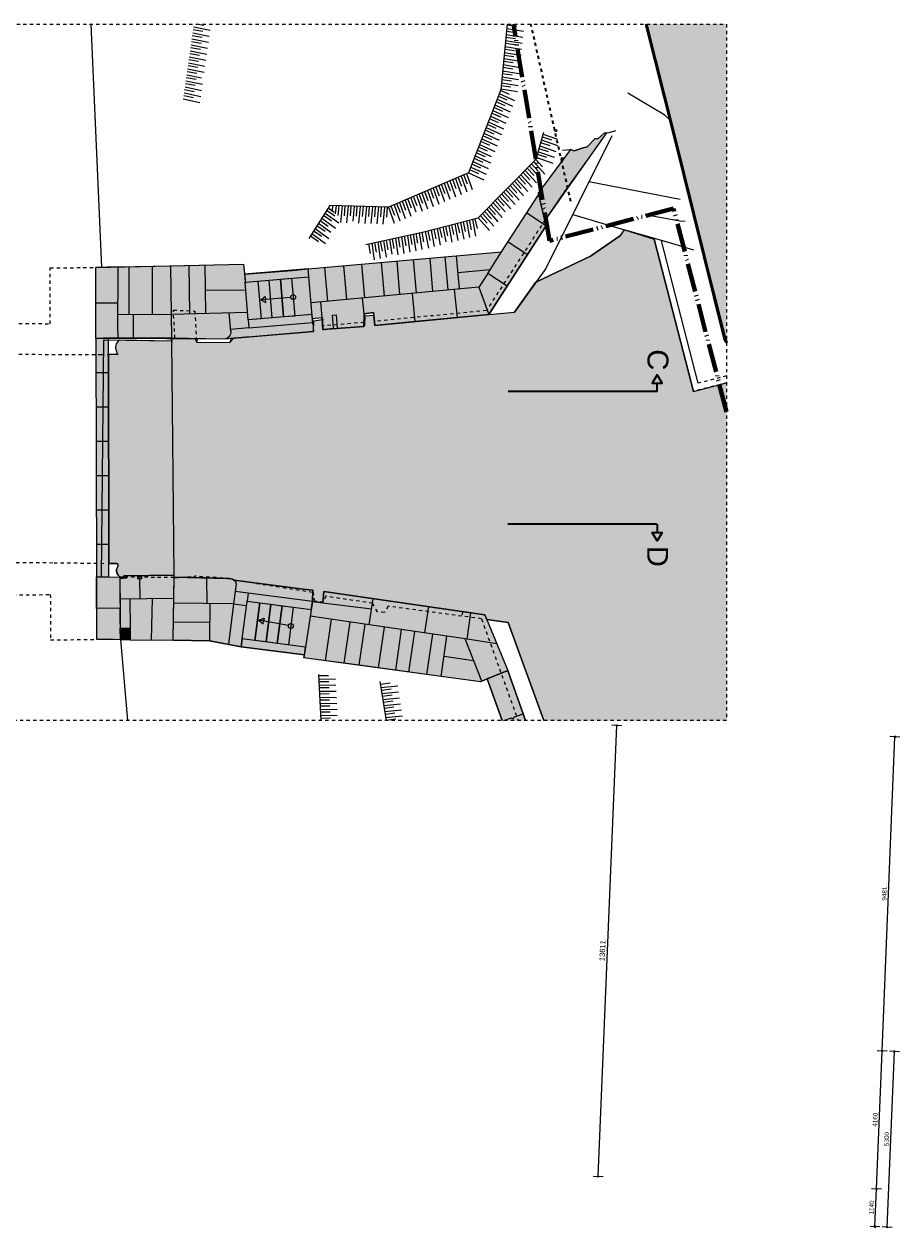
# Model space of a CAD drawing. Extents: x -294884 to 286267, y 0 to 1429765.
# Tile 131 of 178: x 7323 to 33728, y 978785 to 1015081. Entities that reach past the tile are written whole.
import ezdxf

# ---------------------------------------------------------------- set-up
doc = ezdxf.new("R2010")
doc.units = 0
doc.header["$MEASUREMENT"] = 0
for name, pattern in [('@L07DS2b', [6.3, 4, -1, 0.3, -1]), ('DASHED', [200, 100, -100]), ('DIVIDE', [1250, 862.5, -112.5, 25, -112.5, 25, -112.5])]:
    doc.linetypes.add(name, pattern=pattern)
for name, color, linetype in [('A-0019-AFDEKVLAK', 1, 'Continuous'), ('A-0030-STRAMIEN', 1, 'Continuous'), ('A-0038-STR-MAATLIJN', 1, 'Continuous'), ('A-0040-ONDERLEGGER', 7, 'Continuous'), ('A-0070-SYMBOOL', 1, 'Continuous'), ('A-0074--', 4, 'Continuous'), ('A-1130-TXT+MT-BE', 1, 'Continuous')]:
    doc.layers.add(name, color=color, linetype=linetype)
doc.dimstyles.new('@D00GM', dxfattribs={"dimtxt": 135, "dimasz": 1, "dimexe": 0.18, "dimexo": 0.0625, "dimgap": 13.5, "dimtad": 1, "dimdec": 0, "dimzin": 0, "dimdsep": 46, "dimtxsty": 'Standard', "dimblk": '^SD00____100_10', "dimcen": 0.09, "dimse1": 1, "dimse2": 1, "dimclrd": 1, "dimadec": 0, "dimazin": 0, "dimtfac": 1, "dimtdec": 4, "dimtmove": 0, "dimatfit": 3, "dimfxl": 0, "dimtolj": 1, "dimtzin": 0, "dimlwd": 13, "dimarcsym": 0})
doc.dimstyles.new('@D03ST', dxfattribs={"dimtxt": 162, "dimasz": 1, "dimexe": 0.18, "dimexo": 0.0625, "dimgap": 16.2, "dimtad": 1, "dimdec": 0, "dimzin": 0, "dimdsep": 46, "dimtxsty": 'Standard', "dimblk": '^SD03____100_10', "dimcen": 0.09, "dimse1": 1, "dimse2": 1, "dimclrd": 1, "dimadec": 0, "dimazin": 0, "dimtfac": 1, "dimtdec": 4, "dimtmove": 0, "dimatfit": 3, "dimfxl": 0, "dimtolj": 1, "dimtzin": 0, "dimlwd": 13, "dimarcsym": 0})
doc.dimstyles.new('@D076', dxfattribs={"dimtxt": 630, "dimasz": 700, "dimexe": 0.18, "dimexo": 0.0625, "dimgap": 63, "dimtad": 1, "dimdec": 0, "dimzin": 0, "dimdsep": 46, "dimtxsty": 'Standard', "dimcen": 0.09, "dimse1": 1, "dimse2": 1, "dimclrd": 1, "dimadec": 0, "dimazin": 0, "dimtfac": 1, "dimtdec": 4, "dimtmove": 0, "dimatfit": 3, "dimfxl": 0, "dimtolj": 1, "dimtzin": 0, "dimlwd": 13, "dimarcsym": 0})

# ---------------------------------------------------------------- blocks, each defined once
blk = doc.blocks.new('*D')
at = {"color": 1, "linetype": 'Continuous', "lineweight": 13}
for points in [[(62927, 114665), (63143, 119960)], [(63293, 119954), (62993, 119966)], [(79682, 118845), (79383, 118875)], [(79499, 118522), (79533, 118860)], [(78427, 113303), (78957, 118577)], [(79106, 118562), (78808, 118592)], [(79148, 115040), (79499, 118522)], [(79648, 118507), (79349, 118537)], [(79648, 118507), (79349, 118537)], [(78968, 113249), (79148, 115040)], [(79298, 115025), (78999, 115055)], [(79298, 115025), (78999, 115055)], [(63077, 114659), (62777, 114671)], [(78576, 113288), (78278, 113318)], [(79118, 113234), (78819, 113264)], [(79118, 113234), (78819, 113264)], [(78934, 112910), (78968, 113249)], [(79084, 112895), (78785, 112925)], [(-122398, 58428), (-122398, 58128)], [(-117098, 58275), (-122398, 58278)], [(-117098, 58425), (-117098, 58125)], [(26619, -2220), (26619, -1920)], [(26619, -2220), (26619, -1920)], [(26619, -2070), (31919, -2070)], [(26619, -2070), (31919, -2070)], [(31919, -2220), (31919, -1920)], [(31919, -2220), (31919, -1920)], [(117098, -58425), (117098, -58125)], [(117098, -58275), (122398, -58278)], [(122398, -58428), (122398, -58128)]]:
    blk.add_lwpolyline(points, dxfattribs=at)
at = {"color": 7, "linetype": 'Continuous', "lineweight": 18}
for points in [[(63166, 119959), (63144, 119983), (63120, 119961), (63142, 119937)], [(79555, 118858), (79535, 118883), (79510, 118863), (79530, 118838)], [(78980, 118574), (78960, 118599), (78934, 118579), (78955, 118554)], [(79521, 118520), (79501, 118545), (79476, 118524), (79496, 118499)], [(79521, 118520), (79501, 118545), (79476, 118524), (79496, 118499)], [(79171, 115037), (79151, 115063), (79126, 115042), (79146, 115017)], [(79171, 115037), (79151, 115063), (79126, 115042), (79146, 115017)], [(62950, 114664), (62928, 114688), (62904, 114666), (62926, 114642)], [(78450, 113301), (78429, 113326), (78404, 113305), (78425, 113280)], [(78991, 113246), (78971, 113272), (78945, 113251), (78966, 113226)], [(78991, 113246), (78971, 113272), (78945, 113251), (78966, 113226)], [(78957, 112908), (78937, 112933), (78911, 112913), (78932, 112888)], [(-122398, 58301), (-122421, 58278), (-122398, 58255), (-122375, 58278)], [(-117098, 58298), (-117121, 58275), (-117098, 58252), (-117075, 58275)], [(26619, -2093), (26642, -2070), (26619, -2047), (26596, -2070)], [(26619, -2093), (26642, -2070), (26619, -2047), (26596, -2070)], [(31919, -2093), (31942, -2070), (31919, -2047), (31896, -2070)], [(31919, -2093), (31942, -2070), (31919, -2047), (31896, -2070)], [(117098, -58298), (117121, -58275), (117098, -58252), (117075, -58275)], [(122398, -58301), (122421, -58278), (122398, -58255), (122375, -58278)]]:
    blk.add_lwpolyline(points, close=True, dxfattribs=at)
at = {"layer": 'A-0030-STRAMIEN', "color": 1, "linetype": 'Continuous', "lineweight": 13}
for points in [[(139855, 104285), (140818, 109496)], [(140965, 109469), (140670, 109524)], [(140003, 104257), (139708, 104312)], [(150193, -2166), (150193, -1866)], [(150193, -2016), (155493, -2016)], [(155493, -2166), (155493, -1866)], [(162027, -30782), (162027, -31082)], [(167327, -30782), (167327, -31082)], [(167327, -30932), (162027, -30932)]]:
    blk.add_lwpolyline(points, dxfattribs=at)
at = {"layer": 'A-0030-STRAMIEN', "color": 7, "linetype": 'Continuous', "lineweight": 18}
for points in [[(140840, 109492), (140822, 109519), (140795, 109501), (140814, 109474)], [(139878, 104280), (139859, 104307), (139833, 104289), (139851, 104262)], [(150193, -2039), (150216, -2016), (150193, -1993), (150170, -2016)], [(155493, -2039), (155516, -2016), (155493, -1993), (155470, -2016)], [(162027, -30909), (162004, -30932), (162027, -30955), (162050, -30932)], [(167327, -30909), (167304, -30932), (167327, -30955), (167350, -30932)]]:
    blk.add_lwpolyline(points, close=True, dxfattribs=at)
at = {"layer": 'A-0038-STR-MAATLIJN', "color": 1, "linetype": 'Continuous', "lineweight": 13}
for points in [[(54211, 116191), (54774, 129790)], [(54924, 129784), (54624, 129797)], [(93531, 103792), (95230, 122696)], [(95379, 122683), (95080, 122709)], [(54361, 116185), (54061, 116197)], [(132939, 106441), (134733, 116156)], [(134881, 116129), (134586, 116184)], [(140523, 109551), (141512, 114908)], [(141660, 114881), (141365, 114935)], [(139716, 105182), (140523, 109551)], [(140670, 109524), (140375, 109578)], [(140670, 109524), (140375, 109578)], [(133086, 106414), (132791, 106468)], [(139560, 104339), (139716, 105182)], [(139863, 105155), (139568, 105209)], [(139863, 105155), (139568, 105209)], [(139708, 104312), (139413, 104366)], [(93680, 103778), (93382, 103805)], [(58982, 102621), (58994, 102921)], [(58988, 102771), (64711, 102534)], [(64705, 102384), (64717, 102684)], [(136364, 96015), (136419, 96310)], [(136392, 96163), (141960, 95134)], [(141932, 94987), (141987, 95282)], [(98404, 84548), (98430, 84847)], [(98417, 84697), (105364, 84073)], [(105351, 83924), (105378, 84222)], [(27759, -1151), (27759, -1451)], [(41370, -1298), (27759, -1301)], [(41370, -1148), (41370, -1448)], [(80074, -1152), (80074, -1452)], [(99055, -1298), (80074, -1302)], [(99055, -1148), (99055, -1448)], [(151050, -1420), (151050, -1120)], [(151050, -1270), (160941, -1270)], [(160941, -1420), (160941, -1120)], [(85620, -2081), (85620, -1781)], [(85620, -2081), (85620, -1781)], [(150193, -1866), (150193, -1566)], [(150193, -1716), (151050, -1716)], [(151050, -1866), (151050, -1566)], [(151050, -1866), (151050, -1566)], [(151050, -1716), (155493, -1716)], [(155493, -1866), (155493, -1566)], [(155493, -1866), (155493, -1566)], [(155493, -1716), (160941, -1716)], [(160941, -1866), (160941, -1566)], [(163921, -1933), (163921, -1633)], [(163921, -1783), (167496, -1783)], [(167496, -1933), (167496, -1633)], [(87964, -2761), (87964, -2461)], [(89764, -2761), (89764, -2461)], [(89764, -2761), (89764, -2461)], [(93264, -2761), (93264, -2461)], [(87964, -2611), (89764, -2611)], [(89764, -2611), (93264, -2611)], [(16419, -29459), (16419, -29759)], [(16419, -29609), (30030, -29612)], [(30030, -29462), (30030, -29762)], [(85801, -29491), (85801, -29791)], [(85801, -29641), (104781, -29645)], [(104781, -29495), (104781, -29795)], [(156589, -30203), (156589, -29903)], [(166470, -30053), (156589, -30053)], [(166470, -30203), (166470, -29903)], [(91591, -30907), (91591, -30607)], [(95091, -30757), (91591, -30757)], [(95091, -30907), (95091, -30607)], [(95091, -30907), (95091, -30607)], [(96891, -30757), (95091, -30757)], [(96891, -30907), (96891, -30607)]]:
    blk.add_lwpolyline(points, dxfattribs=at)
at = {"layer": 'A-0038-STR-MAATLIJN', "color": 7, "linetype": 'Continuous', "lineweight": 18}
for points in [[(54797, 129790), (54775, 129813), (54751, 129791), (54773, 129768)], [(95253, 122694), (95232, 122719), (95207, 122698), (95228, 122673)], [(54234, 116190), (54212, 116214), (54188, 116192), (54210, 116168)], [(134756, 116152), (134737, 116179), (134711, 116161), (134729, 116134)], [(141535, 114904), (141516, 114930), (141490, 114912), (141508, 114885)], [(140545, 109547), (140527, 109574), (140500, 109555), (140519, 109528)], [(140545, 109547), (140527, 109574), (140500, 109555), (140519, 109528)], [(132961, 106437), (132943, 106463), (132916, 106445), (132934, 106418)], [(139738, 105178), (139720, 105205), (139693, 105186), (139712, 105159)], [(139738, 105178), (139720, 105205), (139693, 105186), (139712, 105159)], [(139583, 104335), (139564, 104362), (139538, 104343), (139556, 104317)], [(93554, 103790), (93533, 103815), (93508, 103794), (93529, 103769)], [(58987, 102748), (59011, 102770), (58989, 102794), (58965, 102772)], [(64710, 102511), (64734, 102533), (64712, 102557), (64688, 102535)], [(136387, 96140), (136414, 96158), (136396, 96185), (136369, 96167)], [(141956, 95112), (141982, 95130), (141964, 95157), (141937, 95138)], [(98415, 84674), (98440, 84695), (98419, 84720), (98394, 84699)], [(105362, 84050), (105387, 84071), (105366, 84096), (105342, 84075)], [(27759, -1278), (27736, -1301), (27759, -1324), (27782, -1301)], [(41370, -1275), (41347, -1298), (41370, -1321), (41393, -1298)], [(80074, -1279), (80051, -1302), (80074, -1325), (80097, -1302)], [(99055, -1275), (99032, -1298), (99055, -1321), (99078, -1298)], [(151050, -1293), (151073, -1270), (151050, -1247), (151027, -1270)], [(160941, -1293), (160964, -1270), (160941, -1247), (160918, -1270)], [(150193, -1739), (150216, -1716), (150193, -1693), (150170, -1716)], [(151050, -1739), (151073, -1716), (151050, -1693), (151027, -1716)], [(151050, -1739), (151073, -1716), (151050, -1693), (151027, -1716)], [(155493, -1739), (155516, -1716), (155493, -1693), (155470, -1716)], [(155493, -1739), (155516, -1716), (155493, -1693), (155470, -1716)], [(160941, -1739), (160964, -1716), (160941, -1693), (160918, -1716)], [(163921, -1806), (163944, -1783), (163921, -1760), (163898, -1783)], [(167496, -1806), (167519, -1783), (167496, -1760), (167473, -1783)], [(85620, -1954), (85643, -1931), (85620, -1908), (85597, -1931)], [(85620, -1954), (85643, -1931), (85620, -1908), (85597, -1931)], [(87964, -2634), (87987, -2611), (87964, -2588), (87941, -2611)], [(89764, -2634), (89787, -2611), (89764, -2588), (89741, -2611)], [(89764, -2634), (89787, -2611), (89764, -2588), (89741, -2611)], [(93264, -2634), (93287, -2611), (93264, -2588), (93241, -2611)], [(16419, -29586), (16442, -29609), (16419, -29632), (16396, -29609)], [(30030, -29589), (30053, -29612), (30030, -29635), (30007, -29612)], [(85801, -29618), (85824, -29641), (85801, -29664), (85778, -29641)], [(104781, -29622), (104804, -29645), (104781, -29668), (104758, -29645)], [(156589, -30076), (156566, -30053), (156589, -30030), (156612, -30053)], [(166470, -30076), (166447, -30053), (166470, -30030), (166492, -30053)], [(91591, -30780), (91568, -30757), (91591, -30734), (91614, -30757)], [(95091, -30780), (95068, -30757), (95091, -30734), (95114, -30757)], [(95091, -30780), (95068, -30757), (95091, -30734), (95114, -30757)], [(96891, -30780), (96868, -30757), (96891, -30734), (96914, -30757)]]:
    blk.add_lwpolyline(points, close=True, dxfattribs=at)
at = {"layer": 'A-0038-STR-MAATLIJN', "color": 1, "linetype": 'Continuous'}
blk.add_point((85620, -1931), dxfattribs=at)
at = {"layer": 'A-1130-TXT+MT-BE', "color": 1, "linetype": 'Continuous', "lineweight": 13}
for points in [[(62774, 119975), (63160, 129448)], [(63310, 129442), (63010, 129455)], [(62604, 115818), (62774, 119975)], [(62923, 119969), (62624, 119981)], [(62923, 119969), (62624, 119981)], [(62754, 115812), (62454, 115824)], [(62754, 115812), (62454, 115824)], [(62558, 114679), (62604, 115818)], [(62708, 114673), (62408, 114685)], [(-131879, 58064), (-131879, 57764)], [(-122398, 57908), (-131879, 57914)], [(-122398, 58058), (-122398, 57758)], [(-122398, 58058), (-122398, 57758)], [(-118237, 57906), (-122398, 57908)], [(-118237, 58056), (-118237, 57756)], [(-118237, 58056), (-118237, 57756)], [(-117097, 57905), (-118237, 57906)], [(-117097, 58055), (-117097, 57755)], [(26618, -1850), (26618, -1550)], [(26618, -1700), (27759, -1700)], [(27759, -1850), (27759, -1550)], [(27759, -1850), (27759, -1550)], [(27759, -1700), (31919, -1700)], [(31919, -1850), (31919, -1550)], [(31919, -1850), (31919, -1550)], [(31919, -1700), (41400, -1700)], [(41400, -1850), (41400, -1550)], [(25452, -30820), (25452, -30520)], [(25452, -30670), (30752, -30670)], [(30752, -30820), (30752, -30520)], [(71110, -33871), (70810, -33871)], [(70960, -34871), (70960, -33871)], [(115190, -33871), (114890, -33871)], [(115040, -34871), (115040, -33871)], [(71110, -34871), (70810, -34871)], [(115190, -34871), (114890, -34871)], [(117097, -58055), (117097, -57755)], [(117097, -57905), (118237, -57906)], [(118237, -58056), (118237, -57756)], [(118237, -58056), (118237, -57756)], [(118237, -57906), (122398, -57908)], [(122398, -58058), (122398, -57758)], [(122398, -58058), (122398, -57758)], [(122398, -57908), (131879, -57914)], [(131879, -58064), (131879, -57764)]]:
    blk.add_lwpolyline(points, dxfattribs=at)
at = {"layer": 'A-1130-TXT+MT-BE', "color": 7, "linetype": 'Continuous', "lineweight": 18}
for points in [[(63183, 129448), (63161, 129471), (63137, 129449), (63159, 129426)], [(62797, 119974), (62774, 119998), (62751, 119976), (62773, 119952)], [(62797, 119974), (62774, 119998), (62751, 119976), (62773, 119952)], [(62627, 115817), (62605, 115841), (62581, 115819), (62603, 115795)], [(62627, 115817), (62605, 115841), (62581, 115819), (62603, 115795)], [(62581, 114678), (62559, 114702), (62535, 114680), (62557, 114656)], [(-131879, 57937), (-131902, 57914), (-131879, 57891), (-131856, 57914)], [(-122398, 57931), (-122421, 57908), (-122398, 57885), (-122375, 57908)], [(-122398, 57931), (-122421, 57908), (-122398, 57885), (-122375, 57908)], [(-118237, 57929), (-118260, 57906), (-118237, 57883), (-118214, 57906)], [(-118237, 57929), (-118260, 57906), (-118237, 57883), (-118214, 57906)], [(-117097, 57928), (-117120, 57905), (-117097, 57882), (-117074, 57905)], [(26618, -1723), (26641, -1700), (26618, -1677), (26595, -1700)], [(27759, -1723), (27782, -1700), (27759, -1677), (27736, -1700)], [(27759, -1723), (27782, -1700), (27759, -1677), (27736, -1700)], [(31919, -1723), (31942, -1700), (31919, -1677), (31896, -1700)], [(31919, -1723), (31942, -1700), (31919, -1677), (31896, -1700)], [(41400, -1723), (41423, -1700), (41400, -1677), (41377, -1700)], [(25452, -30693), (25475, -30670), (25452, -30647), (25429, -30670)], [(30752, -30693), (30775, -30670), (30752, -30647), (30729, -30670)], [(70982, -33871), (70960, -33848), (70937, -33871), (70960, -33894)], [(115063, -33871), (115040, -33848), (115017, -33871), (115040, -33894)], [(70982, -34871), (70960, -34848), (70937, -34871), (70960, -34894)], [(115063, -34871), (115040, -34848), (115017, -34871), (115040, -34894)], [(117097, -57928), (117120, -57905), (117097, -57882), (117074, -57905)], [(118237, -57929), (118260, -57906), (118237, -57883), (118214, -57906)], [(118237, -57929), (118260, -57906), (118237, -57883), (118214, -57906)], [(122398, -57931), (122421, -57908), (122398, -57885), (122375, -57908)], [(122398, -57931), (122421, -57908), (122398, -57885), (122375, -57908)], [(131879, -57937), (131902, -57914), (131879, -57891), (131856, -57914)]]:
    blk.add_lwpolyline(points, close=True, dxfattribs=at)
at = {"color": 7, "linetype": 'Continuous', "char_height": 135, "attachment_point": 7, "line_spacing_factor": 0.933333}
for s, insert, rotation in [('{\\fArial|b0|i0|c12|p0;340}', (79443, 118543), 84.2582), ('{\\fArial|b0|i0|c12|p0;5300}', (62969, 117109), 87.6654), ('{\\fArial|b0|i0|c12|p0;3500}', (79246, 116581), 84.2577), ('{\\fArial|b0|i0|c12|p0;5300}', (78614, 115740), 84.2577), ('{\\fArial|b0|i0|c12|p0;1800}', (78980, 113945), 84.2577), ('{\\fArial|b0|i0|c12|p0;340}', (78879, 112931), 84.2582), ('{\\fArial|b0|i0|c12|p0;5300}', (-119954, 58369), 359.9654), ('{\\fArial|b0|i0|c12|p0;5300}', (119541, -58219), 359.9654)]:
    blk.add_mtext(s, dxfattribs=dict(at, insert=insert, rotation=rotation))
at = {"color": 7, "linetype": 'Continuous', "insert": (29063, -2013), "char_height": 135, "attachment_point": 7, "line_spacing_factor": 0.933333}
blk.add_mtext('{\\fArial|b0|i0|c12|p0;5300}', dxfattribs=at)
blk.add_mtext('{\\fArial|b0|i0|c12|p0;5300}', dxfattribs=at)
at = {"layer": 'A-0030-STRAMIEN', "color": 7, "linetype": 'Continuous', "insert": (140224, 106660), "char_height": 162, "attachment_point": 7, "rotation": 79.5354, "line_spacing_factor": 0.933333}
blk.add_mtext('{\\fArial|b0|i0|c12|p0;5300}', dxfattribs=at)
at = {"layer": 'A-0030-STRAMIEN', "color": 7, "linetype": 'Continuous', "char_height": 162, "attachment_point": 7, "line_spacing_factor": 0.933333}
for insert in [(152596, -1947), (164429, -30821)]:
    blk.add_mtext('{\\fArial|b0|i0|c12|p0;5300}', dxfattribs=dict(at, insert=insert))
at = {"layer": 'A-0038-STR-MAATLIJN', "color": 7, "linetype": 'Continuous', "char_height": 162, "attachment_point": 7, "line_spacing_factor": 0.933333}
for s, insert, rotation in [('{\\fArial|b0|i0|c12|p0;13611}', (54411, 122684), 87.6307), ('{\\fArial|b0|i0|c12|p0;18980}', (94284, 112942), 84.865), ('{\\fArial|b0|i0|c12|p0;5448}', (140905, 111999), 79.5354), ('{\\fArial|b0|i0|c12|p0;9880}', (133723, 111068), 79.535), ('{\\fArial|b0|i0|c12|p0;4443}', (140007, 107136), 79.5354), ('{\\fArial|b0|i0|c12|p0;857}', (139536, 104591), 79.5354), ('{\\fArial|b0|i0|c12|p0;5728}', (61605, 102732), 357.6307), ('{\\fArial|b0|i0|c12|p0;5662}', (138945, 95761), 349.535), ('{\\fArial|b0|i0|c12|p0;6975}', (101650, 84476), 354.865), ('{\\fArial|b0|i0|c12|p0;13611}', (34255, -1189), 0.011), ('{\\fArial|b0|i0|c12|p0;18980}', (89255, -1189), 0.011), ('{\\fArial|b0|i0|c12|p0;9890}', (155748, -1201), 0), ('{\\fArial|b0|i0|c12|p0;13611}', (22915, -29499), 359.989), ('{\\fArial|b0|i0|c12|p0;18980}', (94982, -29532), 359.989), ('{\\fArial|b0|i0|c12|p0;9880}', (161282, -29984), 360)]:
    blk.add_mtext(s, dxfattribs=dict(at, insert=insert, rotation=rotation))
for s, insert in [('{\\fArial|b0|i0|c12|p0;857}', (150436, -1647)), ('{\\fArial|b0|i0|c12|p0;4443}', (153024, -1647)), ('{\\fArial|b0|i0|c12|p0;5448}', (157970, -1647)), ('{\\fArial|b0|i0|c12|p0;3575}', (165461, -1714)), ('{\\fArial|b0|i0|c12|p0;1800}', (88617, -2542)), ('{\\fArial|b0|i0|c12|p0;3500}', (91267, -2542)), ('{\\fArial|b0|i0|c12|p0;3500}', (93094, -30688)), ('{\\fArial|b0|i0|c12|p0;1800}', (95744, -30688))]:
    blk.add_mtext(s, dxfattribs=dict(at, insert=insert))
at = {"layer": 'A-1130-TXT+MT-BE', "color": 7, "linetype": 'Continuous', "char_height": 135, "attachment_point": 7, "line_spacing_factor": 0.933333}
for s, insert, rotation in [('{\\fArial|b0|i0|c12|p0;9481}', (62901, 124508), 87.6653), ('{\\fArial|b0|i0|c12|p0;4160}', (62623, 117693), 87.6653), ('{\\fArial|b0|i0|c12|p0;1140}', (62515, 115045), 87.6653), ('{\\fArial|b0|i0|c12|p0;9481}', (-127344, 58004), 359.9653), ('{\\fArial|b0|i0|c12|p0;4160}', (-120524, 58000), 359.9653), ('{\\fArial|b0|i0|c12|p0;1140}', (-117873, 57998), 359.9653), ('{\\fArial|b0|i0|c12|p0;1140}', (26982, -1643), 360), ('{\\fArial|b0|i0|c12|p0;4160}', (29633, -1643), 360), ('{\\fArial|b0|i0|c12|p0;9481}', (36454, -1643), 360), ('{\\fArial|b0|i0|c12|p0;1000}', (70902, -34578), 90), ('{\\fArial|b0|i0|c12|p0;1000}', (114982, -34578), 90), ('{\\fArial|b0|i0|c12|p0;1140}', (117461, -57848), 359.9654), ('{\\fArial|b0|i0|c12|p0;4160}', (120111, -57849), 359.9654), ('{\\fArial|b0|i0|c12|p0;9481}', (126932, -57853), 359.9654)]:
    blk.add_mtext(s, dxfattribs=dict(at, insert=insert, rotation=rotation))
at = {"layer": 'A-1130-TXT+MT-BE', "color": 7, "linetype": 'Continuous', "insert": (27896, -30612), "char_height": 135, "attachment_point": 7, "line_spacing_factor": 0.933333}
blk.add_mtext('{\\fArial|b0|i0|c12|p0;5300}', dxfattribs=at)
blk = doc.blocks.new('^SD00____100_10')
at = {"layer": 'A-1130-TXT+MT-BE', "color": 7, "linetype": 'Continuous', "lineweight": 18}
blk.add_lwpolyline([(0, -23), (23, 0), (0, 23), (-23, 0)], close=True, dxfattribs=at)
at = {"layer": 'A-1130-TXT+MT-BE', "color": 1, "linetype": 'Continuous', "lineweight": 13}
blk.add_lwpolyline([(0, -150), (0, 150)], dxfattribs=at)
blk = doc.blocks.new('^SD03____100_10')
at = {"layer": 'A-0038-STR-MAATLIJN', "color": 7, "linetype": 'Continuous', "lineweight": 18}
blk.add_lwpolyline([(0, -23), (23, 0), (0, 23), (-23, 0)], close=True, dxfattribs=at)
at = {"layer": 'A-0038-STR-MAATLIJN', "color": 1, "linetype": 'Continuous', "lineweight": 13}
blk.add_lwpolyline([(0, -150), (0, 150)], dxfattribs=at)
blk = doc.blocks.new('M-NIEUW_263')
at = {"linetype": 'Continuous', "lineweight": 5}
for color, points in [(254, [(148895, -90714), (147293, -84401), (146476, -81129), (148895, -81129)]), (254, [(143325, -86077), (144191, -84906), (144303, -84946), (144547, -84875), (144694, -84832), (144924, -84591), (145024, -84582), (145210, -84415), (145284, -84409), (145163, -84579), (144702, -85229), (144024, -86176), (143413, -87066), (143215, -86225)]), (8, [(129886, -90604), (129882, -88466), (134334, -88366), (134361, -88671), (135804, -88559), (136284, -88509), (142116, -87999), (143228, -86280), (143450, -87225), (141731, -89881), (140782, -89975), (139513, -90101), (138295, -90221), (138255, -89826), (137966, -89861), (137961, -90250), (136727, -90339), (136708, -89990), (136416, -90016), (136448, -90394), (133756, -90625), (130261, -90605)]), (111, [(143389, -102129), (142311, -99167), (141670, -99081), (141612, -98940), (136755, -98234), (136727, -98581), (136411, -98542), (136428, -98198), (136134, -98167), (134052, -97895), (134029, -97877), (134000, -97863), (133965, -97852), (133906, -97845), (132871, -97817), (132240, -97803), (132241, -97749), (132169, -90686), (132164, -90596), (132912, -90615), (132918, -90718), (133918, -90730), (134035, -90603), (136448, -90394), (136456, -90076), (136711, -90041), (136727, -90339), (137961, -90250), (137988, -90212), (138000, -89925), (138263, -89903), (138295, -90221), (141731, -89881), (142502, -89815), (143151, -88913), (144793, -88125), (145700, -87501), (145816, -87330), (146716, -87614), (147895, -92203), (148895, -91947), (148895, -102129)]), (8, [(130277, -97798), (129902, -97792), (129886, -90604), (130261, -90605)]), (111, [(132241, -97749), (130724, -97767), (130722, -97802), (130619, -97801, -0.445132), (130543, -97483, 0.478386), (130505, -97393), (130276, -97390), (130265, -91090), (130486, -91087, 0.396525), (130501, -90993, -0.39167), (130588, -90664), (132169, -90686)]), (8, [(132950, -90667), (132916, -90692), (132878, -90640), (132912, -90615)]), (8, [(129902, -97792), (130600, -97803), (130602, -97849), (130612, -98742), (129904, -98750)]), (8, [(130719, -97849), (130724, -97767), (132241, -97749), (132212, -99706), (130916, -99690), (130912, -99343), (130617, -99346), (130602, -97849)]), (8, [(132240, -97803), (133838, -97843), (133904, -97847), (133938, -97849), (133965, -97852), (134000, -97863), (134029, -97877), (134051, -97894), (134514, -97955), (136428, -98198), (136416, -98439), (136411, -98542), (136727, -98581), (136755, -98234), (141612, -98940), (142301, -100614), (141476, -100959), (140290, -100798), (137819, -100462), (136156, -100236), (136168, -100148), (134263, -99902), (133303, -99720), (132212, -99706)]), (8, [(130612, -98743), (130620, -99687), (129906, -99678), (129904, -98750)]), (8, [(130617, -99346), (130912, -99343), (130916, -99690), (130620, -99687)]), (8, [(142127, -102129), (141682, -100873), (142301, -100614), (142838, -102129)])]:
    blk.add_hatch(color=color, dxfattribs=at).paths.add_polyline_path(points, flags=0)
at = {"color": 7, "linetype": 'DASHED', "lineweight": 0}
blk.add_lwpolyline([(91895, -102129), (91895, -81129), (148895, -81129), (148895, -102129)], close=True, dxfattribs=at)
at = {"color": 8, "linetype": 'Continuous', "lineweight": 5}
for points in [[(130063, -88462), (129738, -81129)], [(130620, -99687), (130834, -102129)]]:
    blk.add_lwpolyline(points, dxfattribs=at)
at = {"color": 9, "linetype": 'Continuous', "lineweight": 13}
for points in [[(133109, -81352), (132816, -81298)], [(132829, -81208), (133327, -81312)], [(133135, -81171), (132908, -81129)], [(133344, -81129), (133353, -81131)], [(142280, -81129), (142087, -83114), (141118, -85614), (138703, -86654), (136938, -86594), (136301, -87598)], [(142268, -81258), (142770, -81340)], [(142572, -81207), (142276, -81166)], [(133058, -81715), (132764, -81661)], [(132777, -81571), (133276, -81675)], [(133084, -81534), (132790, -81480)], [(132803, -81389), (133301, -81494)], [(142232, -81623), (142735, -81705)], [(142536, -81572), (142241, -81531)], [(142250, -81440), (142752, -81522)], [(142554, -81390), (142258, -81349)], [(133006, -82078), (132712, -82024)], [(132725, -81934), (133224, -82038)], [(133032, -81897), (132738, -81843)], [(132751, -81752), (133250, -81857)], [(142196, -81988), (142699, -82070)], [(142501, -81937), (142205, -81896)], [(142214, -81805), (142717, -81887)], [(142519, -81755), (142223, -81714)], [(132954, -82441), (132660, -82387)], [(132673, -82297), (133172, -82401)], [(132980, -82260), (132686, -82206)], [(132699, -82115), (133198, -82220)], [(142161, -82352), (142611, -82426)], [(142465, -82302), (142170, -82261)], [(142179, -82170), (142681, -82252)], [(142483, -82119), (142188, -82078)], [(132902, -82804), (132609, -82750)], [(132621, -82659), (133067, -82753)], [(132928, -82623), (132634, -82568)], [(132647, -82478), (133146, -82582)], [(142126, -82717), (142628, -82799)], [(142430, -82667), (142134, -82626)], [(142143, -82535), (142646, -82617)], [(142448, -82484), (142152, -82443)], [(132850, -83167), (132557, -83113)], [(132570, -83022), (133068, -83127)], [(132876, -82985), (132583, -82931)], [(132596, -82841), (133094, -82945)], [(142090, -83082), (142592, -83164)], [(142394, -83031), (142099, -82991)], [(142108, -82900), (142610, -82982)], [(142412, -82849), (142117, -82808)], [(132518, -83385), (133016, -83490)], [(132824, -83348), (132531, -83294)], [(132544, -83204), (133042, -83308)], [(142220, -83596), (141946, -83477)], [(141979, -83392), (142441, -83606)], [(142286, -83425), (142012, -83306)], [(142045, -83221), (142507, -83435)], [(142352, -83254), (142078, -83135)], [(147202, -84037), (147038, -83874), (145918, -83213)], [(142087, -83938), (141814, -83819)], [(141847, -83734), (142309, -83948)], [(142153, -83767), (141880, -83648)], [(141913, -83563), (142375, -83777)], [(141955, -84280), (141681, -84160)], [(141714, -84075), (142176, -84290)], [(142021, -84109), (141747, -83990)], [(141780, -83905), (142242, -84119)], [(138019, -87774), (139771, -87394), (141408, -86975), (143161, -85198), (143385, -84384)], [(141822, -84621), (141549, -84502)], [(141582, -84417), (142044, -84631)], [(141889, -84450), (141615, -84331)], [(141648, -84246), (142110, -84460)], [(143628, -84626), (143344, -84535)], [(143368, -84447), (143798, -84596)], [(141383, -84930), (141796, -85122)], [(141690, -84963), (141416, -84844)], [(141449, -84759), (141911, -84973)], [(141756, -84792), (141483, -84673)], [(141516, -84588), (141978, -84802)], [(143531, -84979), (143246, -84888)], [(143271, -84800), (143752, -84967)], [(143579, -84803), (143295, -84712)], [(143320, -84624), (143801, -84790)], [(141251, -85272), (141713, -85486)], [(141558, -85305), (141284, -85186)], [(141317, -85101), (141779, -85315)], [(141624, -85134), (141350, -85015)], [(143082, -85279), (143421, -85659)], [(143350, -85431), (143146, -85213)], [(143173, -85154), (143655, -85320)], [(143482, -85156), (143198, -85065)], [(143222, -84977), (143703, -85144)], [(141060, -85639), (141230, -86119)], [(141118, -85614), (141580, -85828)], [(141425, -85647), (141152, -85528)], [(141184, -85443), (141646, -85657)], [(141491, -85476), (141218, -85357)], [(142964, -85823), (142760, -85605)], [(142824, -85540), (143163, -85920)], [(143093, -85692), (142889, -85474)], [(142953, -85409), (143292, -85790)], [(143221, -85562), (143018, -85344)], [(140218, -86001), (140389, -86481)], [(140409, -86244), (140302, -85965)], [(140386, -85929), (140557, -86409)], [(140578, -86171), (140471, -85892)], [(140554, -85856), (140725, -86336)], [(140746, -86099), (140639, -85820)], [(140723, -85784), (140894, -86264)], [(140914, -86026), (140807, -85747)], [(140891, -85712), (141062, -86191)], [(141082, -85954), (140976, -85675)], [(142578, -86214), (142374, -85996)], [(142438, -85931), (142777, -86311)], [(142706, -86084), (142503, -85866)], [(142567, -85801), (142906, -86181)], [(142835, -85953), (142631, -85735)], [(142696, -85670), (143034, -86051)], [(147494, -86422), (144744, -85889)], [(139376, -86364), (139529, -86793)], [(139567, -86606), (139461, -86327)], [(139544, -86291), (139715, -86771)], [(139736, -86534), (139629, -86255)], [(139713, -86219), (139884, -86699)], [(139904, -86461), (139797, -86182)], [(139881, -86146), (140052, -86626)], [(140072, -86389), (139966, -86110)], [(140050, -86074), (140220, -86554)], [(140241, -86316), (140134, -86037)], [(142052, -86323), (142390, -86703)], [(142320, -86475), (142117, -86257)], [(142181, -86192), (142519, -86572)], [(142449, -86345), (142245, -86127)], [(142309, -86062), (142648, -86442)], [(136889, -86672), (137066, -86800)], [(137019, -86746), (137030, -86597)], [(137122, -86600), (137096, -86854)], [(137191, -86901), (137213, -86603)], [(137305, -86606), (137255, -87113)], [(137374, -86907), (137397, -86609)], [(137488, -86613), (137438, -87119)], [(137558, -86913), (137580, -86616)], [(137671, -86619), (137626, -87072)], [(137741, -86919), (137763, -86622)], [(137854, -86625), (137804, -87132)], [(137924, -86926), (137946, -86628)], [(138037, -86631), (137987, -87138)], [(138107, -86932), (138129, -86634)], [(138221, -86638), (138170, -87144)], [(138290, -86938), (138313, -86641)], [(138404, -86644), (138354, -87150)], [(138473, -86944), (138496, -86647)], [(138587, -86650), (138537, -87157)], [(138657, -86951), (138679, -86653)], [(138703, -86654), (138874, -87134)], [(138894, -86896), (138787, -86617)], [(138871, -86581), (139042, -87061)], [(139062, -86824), (138956, -86545)], [(139040, -86509), (139210, -86988)], [(139231, -86751), (139124, -86472)], [(139208, -86436), (139379, -86916)], [(139399, -86679), (139292, -86400)], [(141666, -86714), (142004, -87094)], [(141934, -86867), (141730, -86648)], [(141795, -86584), (142133, -86964)], [(142063, -86736), (141859, -86518)], [(141923, -86453), (142226, -86793)], [(142192, -86606), (141988, -86387)], [(136889, -87228), (136644, -87058)], [(136693, -86981), (137104, -87281)], [(136987, -87073), (136742, -86903)], [(136791, -86826), (137202, -87126)], [(137085, -86918), (136840, -86749)], [(141028, -87380), (140966, -87088)], [(141055, -87066), (141149, -87566)], [(141206, -87335), (141144, -87043)], [(141232, -87020), (141326, -87521)], [(141384, -87289), (141321, -86997)], [(141408, -86975), (141747, -87355)], [(141677, -87127), (141473, -86909)], [(141537, -86844), (141876, -87225)], [(141805, -86997), (141602, -86779)], [(146446, -86875), (147486, -87059), (147645, -87070)], [(136398, -87445), (136810, -87745)], [(136693, -87538), (136447, -87368)], [(136497, -87291), (136908, -87591)], [(136791, -87383), (136546, -87213)], [(136595, -87136), (136963, -87404)], [(139452, -87463), (139528, -87967)], [(139593, -87738), (139542, -87444)], [(139631, -87425), (139707, -87928)], [(139772, -87699), (139721, -87405)], [(139812, -87384), (139906, -87884)], [(139963, -87653), (139901, -87361)], [(139989, -87338), (140084, -87839)], [(140141, -87607), (140078, -87315)], [(140167, -87293), (140261, -87793)], [(140318, -87562), (140256, -87270)], [(140345, -87247), (140429, -87695)], [(140496, -87516), (140434, -87224)], [(140522, -87202), (140616, -87702)], [(140673, -87471), (140611, -87179)], [(140700, -87156), (140794, -87657)], [(140851, -87425), (140789, -87134)], [(140877, -87111), (140971, -87611)], [(136595, -87692), (136349, -87523)], [(138161, -88048), (138109, -87755)], [(138198, -87735), (138274, -88239)], [(138340, -88010), (138288, -87716)], [(138378, -87696), (138453, -88200)], [(138519, -87971), (138467, -87677)], [(138557, -87658), (138632, -88161)], [(138698, -87932), (138646, -87638)], [(138736, -87619), (138803, -88069)], [(138877, -87893), (138826, -87599)], [(138915, -87580), (138990, -88083)], [(139056, -87854), (139005, -87560)], [(139094, -87541), (139170, -88045)], [(139235, -87815), (139184, -87521)], [(139273, -87502), (139349, -88006)], [(139414, -87777), (139363, -87483)], [(136593, -100740), (136660, -102129)], [(136893, -100777), (136595, -100779)], [(136599, -100871), (137108, -100880)], [(136902, -100960), (136604, -100963)], [(136608, -101054), (137117, -101063)], [(136911, -101143), (136612, -101146)], [(136617, -101237), (137126, -101246)], [(138447, -100947), (138629, -102129)], [(138758, -101003), (138461, -101037)], [(138475, -101128), (138982, -101083)], [(138786, -101185), (138489, -101218)], [(138503, -101309), (139010, -101264)], [(136920, -101326), (136621, -101329)], [(136626, -101420), (137135, -101429)], [(136928, -101509), (136630, -101512)], [(136634, -101604), (137143, -101612)], [(138813, -101366), (138517, -101399)], [(138531, -101490), (139038, -101445)], [(138841, -101547), (138545, -101580)], [(138559, -101671), (139066, -101626)], [(136937, -101692), (136639, -101695)], [(136643, -101787), (137152, -101795)], [(136946, -101875), (136648, -101878)], [(136652, -101970), (137161, -101978)], [(138869, -101728), (138573, -101762)], [(138587, -101853), (139094, -101807)], [(138897, -101909), (138601, -101943)], [(138615, -102034), (139122, -101989)], [(136955, -102061), (136656, -102064)], [(138925, -102090), (138629, -102124)]]:
    blk.add_lwpolyline(points, dxfattribs=at)
at = {"color": 1, "linetype": 'DIVIDE', "lineweight": 70}
blk.add_lwpolyline([(148895, -92824), (147299, -86691), (143554, -87665), (142472, -81129)], dxfattribs=at)
at = {"color": 4, "linetype": 'DASHED', "lineweight": 35}
blk.add_lwpolyline([(144200, -86480), (142999, -81129)], dxfattribs=at)
at = {"color": 92, "linetype": 'Continuous', "lineweight": 50}
blk.add_lwpolyline([(146476, -81129), (147293, -84401), (148830, -90599), (148886, -90711), (148895, -90744)], dxfattribs=at)
at = {"color": 254, "linetype": 'Continuous', "lineweight": 13}
blk.add_lwpolyline([(146476, -81129), (147293, -84401), (148895, -90714)], dxfattribs=at)
at = {"color": 251, "linetype": 'Continuous', "lineweight": 5}
blk.add_lwpolyline([(146476, -81129), (147293, -84401), (148830, -90599), (148886, -90711), (148895, -90744)], dxfattribs=at)
at = {"color": 7, "linetype": 'Continuous', "lineweight": 18}
for points in [[(145434, -84500), (143448, -88499), (142502, -89815)], [(143413, -87066), (144702, -85229), (145163, -84579), (145284, -84409)], [(143950, -84927), (144191, -84906), (144303, -84946), (144547, -84875), (144694, -84832), (144924, -84591), (145024, -84582), (145210, -84415), (145359, -84402), (145554, -84335)], [(144191, -84906), (143325, -86077), (143215, -86225)], [(142116, -87999), (143228, -86280)], [(144259, -86867), (145505, -87241), (146750, -87596)], [(136708, -89990), (136727, -90339), (137047, -90301), (137012, -89907), (137122, -89897), (137157, -90299), (137961, -90250), (137966, -89861), (138255, -89826), (138295, -90221), (141731, -89881), (143450, -87225)], [(146750, -87596), (147236, -87732), (147895, -87933)], [(136284, -88509), (142116, -87999)], [(130550, -88451), (129882, -88466)], [(129886, -90604), (129882, -88466)], [(130549, -90411), (130550, -88451), (132137, -88415), (132164, -90596), (130101, -90602)], [(132137, -88415), (134334, -88366), (134389, -88937)], [(136428, -90155), (136284, -88509)], [(132219, -89753), (132219, -89754)], [(136708, -89990), (136392, -90020)], [(136708, -89990), (136727, -90039)], [(134497, -90289), (133943, -90337)], [(136727, -90339), (136770, -90337)], [(130101, -90602), (130146, -90604)], [(132273, -90692), (132273, -90692)], [(132918, -90718), (132918, -90718)], [(129901, -97385), (129906, -99678)], [(130617, -99346), (130620, -99687), (130916, -99690), (132212, -99706), (132241, -97749), (130724, -97767), (130719, -97849), (130602, -97849), (130617, -99346)], [(132246, -97817), (132245, -97817)], [(132874, -97777), (132873, -97777)], [(134052, -97895), (136134, -98167), (136134, -98167)], [(134113, -98001), (134034, -98612), (134422, -98663)], [(134470, -98292), (134082, -98241)], [(136134, -98167), (136428, -98198), (136411, -98542), (136727, -98581)], [(136727, -98581), (136755, -98234), (141612, -98940), (142301, -100614), (142172, -100668)], [(130916, -99690), (129906, -99678)], [(132212, -99706), (133303, -99720), (134263, -99902), (134293, -99664)]]:
    blk.add_lwpolyline(points, dxfattribs=at)
at = {"color": 254, "linetype": 'Continuous', "lineweight": 13}
blk.add_lwpolyline([(143215, -86225), (143413, -87066), (144024, -86176), (144702, -85229), (145163, -84579), (145284, -84409), (145210, -84415), (145024, -84582), (144924, -84591), (144694, -84832), (144547, -84875), (144303, -84946), (144191, -84906), (143325, -86077)], close=True, dxfattribs=at)
at = {"color": 11, "linetype": 'Continuous', "lineweight": 9}
for points in [[(147293, -84401), (148830, -90599)], [(147895, -92203), (146716, -87614)], [(148039, -91958), (146936, -87664)], [(148895, -90744), (148886, -90711)], [(141670, -99081), (142311, -99167), (143389, -102129)]]:
    blk.add_lwpolyline(points, dxfattribs=at)
at = {"color": 8, "linetype": 'Continuous', "lineweight": 13}
for points in [[(129886, -90604), (129882, -88466), (134334, -88366), (134361, -88671), (135804, -88559), (136284, -88509), (142116, -87999), (143228, -86280), (143450, -87225), (141731, -89881), (140782, -89975), (139513, -90101), (138295, -90221), (138255, -89826), (137966, -89861), (137961, -90250), (136727, -90339), (136708, -89990), (136416, -90016), (136448, -90394), (133756, -90625), (130261, -90605)], [(130261, -90605), (129886, -90604), (129902, -97792), (130277, -97798)], [(132912, -90615), (132878, -90640), (132916, -90692), (132950, -90667)], [(129902, -97792), (130600, -97803), (130602, -97849), (130612, -98742), (129904, -98750)], [(130602, -97849), (130617, -99346), (130912, -99343), (130916, -99690), (132212, -99706), (132241, -97749), (130724, -97767), (130719, -97849)], [(132240, -97803), (133838, -97843), (133904, -97847), (133938, -97849), (133965, -97852), (134000, -97863), (134029, -97877), (134051, -97894), (134514, -97955), (136428, -98198), (136416, -98439), (136411, -98542), (136727, -98581), (136755, -98234), (141612, -98940), (142301, -100614), (141476, -100959), (140290, -100798), (137819, -100462), (136156, -100236), (136168, -100148), (134263, -99902), (134263, -99902), (133303, -99720), (132212, -99706)], [(129904, -98750), (129906, -99678), (130620, -99687), (130612, -98743)], [(130617, -99346), (130912, -99343), (130916, -99690), (130620, -99687)]]:
    blk.add_lwpolyline(points, close=True, dxfattribs=at)
at = {"color": 1, "linetype": 'DASHED', "lineweight": 13}
for points in [[(143426, -87032), (141658, -89763), (138283, -90097)], [(116157, -90099), (128507, -90163), (128504, -88483), (129882, -88466)], [(132267, -90602), (132219, -89753), (132864, -89780), (132912, -90615)], [(137965, -90124), (136722, -90233)], [(115749, -90820), (115798, -91101), (119556, -91059), (130020, -91092), (130265, -91090)], [(116484, -97333), (128620, -97368), (130192, -97389)], [(132245, -97817), (130722, -97802)], [(132246, -97817), (132873, -97777)], [(133906, -97845), (132874, -97777)], [(141506, -99059), (138694, -98681), (138586, -98870), (138370, -98853), (138225, -98593), (136818, -98381), (136741, -98554), (136550, -98541), (136480, -98534), (136428, -98198), (136407, -98267), (134052, -97895)], [(116176, -98403), (128509, -98331), (128517, -99699), (129906, -99678)], [(140940, -98842), (140920, -98980)], [(141506, -99059), (141510, -99066), (142612, -102129)]]:
    blk.add_lwpolyline(points, dxfattribs=at)
at = {"color": 1, "linetype": 'Continuous', "lineweight": 13}
for points in [[(142877, -86822), (143442, -87188)], [(142311, -87696), (142899, -88077)], [(145700, -87501), (144793, -88125), (143151, -88913)], [(140045, -89188), (139957, -88187)], [(140503, -89144), (140416, -88147)], [(140841, -89112), (140754, -88118)], [(141695, -88648), (142116, -87999)], [(130873, -88444), (130873, -89882)], [(131582, -88428), (131581, -89880)], [(132137, -88415), (132155, -89879)], [(132686, -88403), (132704, -89864)], [(133169, -88393), (133186, -89849)], [(136879, -89486), (136789, -88465)], [(137446, -89433), (137357, -88415)], [(137994, -89381), (137905, -88367)], [(138581, -89326), (138493, -88316)], [(139049, -89281), (138961, -88275)], [(139547, -89235), (139459, -88231)], [(140798, -88615), (141772, -88530)], [(142283, -89029), (141695, -88648), (141430, -89057), (141731, -89881)], [(133178, -89152), (134406, -89137)], [(141430, -89057), (136373, -89534)], [(139513, -90101), (139429, -89255)], [(140782, -89975), (140698, -89129)], [(129884, -89535), (130550, -89534)], [(135756, -89368), (134853, -89447), (134991, -89346), (134999, -89435)], [(135756, -89368), (134853, -89447), (135007, -89523), (134999, -89435)], [(136708, -89990), (136666, -89508)], [(137966, -89861), (137925, -89396)], [(130549, -89883), (132155, -89879)], [(131008, -89882), (131007, -90599)], [(132155, -89879), (134463, -89813)], [(133948, -90400), (133898, -89829)], [(137988, -90212), (138000, -89925), (138263, -89903)], [(132912, -90615), (132918, -90718), (133918, -90730), (133967, -90614), (134103, -90591), (136448, -90394), (136456, -90076), (136711, -90041)], [(129886, -90604), (129902, -97792)], [(130549, -90411), (130549, -90601)], [(134525, -90556), (133698, -90631), (132164, -90596)], [(130551, -91088), (130265, -91090)], [(129889, -91638), (130263, -91639)], [(129891, -92672), (130265, -92673)], [(129893, -93706), (130268, -93706)], [(129895, -94739), (130270, -94740)], [(129898, -95773), (130272, -95774)], [(129900, -96807), (130274, -96807)], [(131139, -97763), (131140, -97849), (131265, -97847), (131264, -97761)], [(131202, -97848), (131209, -98459)], [(133216, -97826), (133229, -98601)], [(132231, -98447), (130608, -98466)], [(130902, -98463), (130912, -99343)], [(131559, -99698), (131587, -98455)], [(134034, -98612), (132229, -98586)], [(133320, -98602), (133303, -99720)], [(134034, -98612), (133877, -99829)], [(136411, -98542), (136156, -100236)], [(136727, -98581), (138195, -98764)], [(138125, -99242), (138240, -98450)], [(139803, -99486), (139918, -98694)], [(130612, -98743), (129904, -98750)], [(135687, -99263), (134796, -99101), (134956, -99040), (134940, -99127)], [(137993, -99222), (136345, -98983)], [(136975, -99074), (136793, -100323)], [(141074, -99670), (141189, -98879)], [(130617, -99346), (130912, -99343), (130916, -99690)], [(133312, -99161), (132220, -99174)], [(135687, -99263), (134796, -99101), (134924, -99215), (134940, -99127)], [(137542, -99158), (137362, -100400)], [(141517, -100942), (141011, -99661), (137993, -99222), (137813, -100461)], [(138407, -100542), (138587, -99309)], [(138923, -100612), (139101, -99384)], [(139319, -100666), (139497, -99441)], [(139864, -100738), (140041, -99520)], [(140290, -100798), (140467, -99582)], [(141972, -99813), (141011, -99661)], [(141682, -100873), (141476, -100959), (136156, -100236)], [(140378, -100190), (141271, -100320)], [(141682, -100873), (142301, -100614), (142838, -102129)], [(142127, -102129), (141682, -100873)]]:
    blk.add_lwpolyline(points, dxfattribs=at)
at = {"color": 111, "linetype": 'Continuous', "lineweight": 13}
blk.add_lwpolyline([(143389, -102129), (142311, -99167), (141670, -99081), (141612, -98940), (136755, -98234), (136727, -98581), (136411, -98542), (136428, -98198), (136428, -98198), (136134, -98167), (136134, -98167), (134052, -97895), (134029, -97877), (134000, -97863), (133965, -97852), (133906, -97845), (132871, -97817), (132240, -97803), (132241, -97749), (132169, -90686), (132164, -90596), (132912, -90615), (132918, -90718), (133918, -90730), (134035, -90603), (136448, -90394), (136456, -90076), (136711, -90041), (136727, -90339), (137961, -90250), (137988, -90212), (138000, -89925), (138263, -89903), (138295, -90221), (141731, -89881), (142502, -89815), (143151, -88913), (144793, -88125), (145700, -87501), (145816, -87330), (146716, -87614), (147895, -92203), (148895, -91947)], dxfattribs=at)
at = {"color": 7, "linetype": 'Continuous', "lineweight": 18}
for points in [[(134381, -88910), (136300, -88748), (136284, -88509), (134361, -88671)], [(134768, -88877), (134864, -90017), (134477, -90050), (134381, -88910)], [(135444, -88820), (135540, -89960), (135202, -89989), (135106, -88849)], [(135783, -88792), (135878, -89932), (135540, -89960), (135444, -88820)], [(134497, -90289), (136420, -90127), (136400, -89888), (134477, -90050)], [(130261, -90605), (129886, -90604), (129902, -97792), (130277, -97798)], [(134440, -98530), (136372, -98779), (136411, -98542), (134470, -98292)], [(134825, -98579), (134678, -99714), (134293, -99664), (134440, -98530)], [(135161, -98623), (135015, -99757), (134678, -99714), (134825, -98579)], [(135498, -98666), (135351, -99801), (135015, -99757), (135161, -98623)], [(135834, -98710), (135688, -99844), (135351, -99801), (135498, -98666)], [(134263, -99902), (136176, -100149), (136207, -99911), (134293, -99664)]]:
    blk.add_lwpolyline(points, close=True, dxfattribs=at)
at = {"color": 111, "linetype": 'Continuous', "lineweight": 13}
blk.add_lwpolyline([(132169, -90686), (130588, -90664, 0.39167), (130501, -90993, -0.396525), (130486, -91087), (130265, -91090), (130276, -97390), (130505, -97393, -0.478386), (130543, -97483, 0.445132), (130619, -97801), (130722, -97802), (130724, -97767), (132241, -97749)], format="xyb", close=True, dxfattribs=at)
at = {"color": 1, "linetype": 'Continuous', "lineweight": 13}
for points in [[(130588, -90664, 0.391662), (130501, -90993, -0.39654), (130486, -91087), (130265, -91090)], [(142178, -102129), (142416, -102045, 0.999536), (142482, -102022), (142482, -102022), (142765, -101921)]]:
    blk.add_lwpolyline(points, format="xyb", dxfattribs=at)
at = {"color": 7, "linetype": 'Continuous', "lineweight": 18}
for points in [[(133948, -90400, -0.42834), (133756, -90625)], [(132240, -97803), (132871, -97817), (133838, -97843), (133938, -97849, -0.341586), (134113, -98001)]]:
    blk.add_lwpolyline(points, format="xyb", dxfattribs=at)
at = {"color": 8, "linetype": 'DASHED', "lineweight": 5}
for points in [[(148895, -91739), (148039, -91958)], [(148895, -91947), (147895, -92203)]]:
    blk.add_lwpolyline(points, dxfattribs=at)
at = {"color": 8, "linetype": 'Continuous', "lineweight": 13}
blk.add_lwpolyline([(142838, -102129), (142301, -100614), (141682, -100873), (142127, -102129)], dxfattribs=at)
at = {"color": 5, "linetype": 'Continuous', "lineweight": 25}
for centre in [(143751, -84342), (143945, -85178)]:
    blk.add_circle(centre, 30, dxfattribs=at)
at = {"color": 1, "linetype": 'Continuous', "lineweight": 13}
for centre in [(135830, -89362), (135761, -99277)]:
    blk.add_circle(centre, 75, dxfattribs=at)
at = {"layer": 'A-0074--', "color": 4, "linetype": 'Continuous', "lineweight": 35}
for points in [[(146803, -92209), (146803, -91959), (146953, -91959), (146803, -91709), (146653, -91959), (146803, -91959)], [(146804, -96209), (146804, -96459), (146954, -96459), (146804, -96709), (146654, -96459), (146804, -96459)]]:
    blk.add_lwpolyline(points, dxfattribs=at)
at = {"layer": 'A-0074--', "color": 4, "linetype": '@L07DS2b', "lineweight": 35}
for points in [[(146803, -92209), (142303, -92210)], [(146804, -96209), (142304, -96210)]]:
    blk.add_lwpolyline(points, dxfattribs=at)
at = {"layer": 'A-0070-SYMBOOL', "color": 7, "linetype": 'Continuous', "char_height": 630, "attachment_point": 7, "rotation": 270.0096, "line_spacing_factor": 0.933333}
for s, insert in [('{\\fArial|b0|i0|c12|p0;C}', (146503, -90934)), ('{\\fArial|b0|i0|c12|p0;D}', (146504, -96859))]:
    blk.add_mtext(s, dxfattribs=dict(at, insert=insert))
at = {"linetype": 'Continuous'}
blk.add_wipeout([(130664, -97804), (130814, -97803), (130815, -97828), (130664, -97829)], dxfattribs=at).dxf.layer = 'A-0019-AFDEKVLAK'
at = {"color": 7, "linetype": 'Continuous', "lineweight": 18}
for points in [[(132164, -90596), (132169, -90686), (130110, -90657), (130045, -97795), (130626, -97801)], [(130277, -97798), (130600, -97803), (130602, -97849)]]:
    blk.add_lwpolyline(points, dxfattribs=at)
at = {"color": 1, "linetype": 'Continuous', "lineweight": 13}
blk.add_lwpolyline([(130722, -97802), (130619, -97801, -0.445132), (130543, -97483, 0.478386), (130505, -97393), (130276, -97390), (130265, -91090)], format="xyb", dxfattribs=at)
blk.add_lwpolyline([(130664, -97829), (130815, -97828), (130814, -97803), (130664, -97804)], close=True, dxfattribs=at)
blk = doc.blocks.new('M-NIEUW_145')
at = {"color": 7, "linetype": 'Continuous'}
dim = blk.add_linear_dim(base=(31919.4, -2070), p1=(26619.4, -2070), p2=(31919.4, -2070), angle=0, dimstyle='@D00GM', override={"dimpost": '{\\fArial|b0|i0|c12|p0;<>}'}, dxfattribs=at)
dim.commit()
dim.dimension.update_dxf_attribs({"geometry": '*D', "text_midpoint": (29269.4, -2070)})
at = {"layer": 'A-0038-STR-MAATLIJN', "color": 7, "linetype": 'Continuous'}
dim = blk.add_linear_dim(base=(27758.8, -1300.9), p1=(41370, -1300.3), p2=(27758.8, -1440), angle=180.01102, dimstyle='@D03ST', override={"dimpost": '{\\fArial|b0|i0|c12|p0;<>}'}, dxfattribs=at)
dim.commit()
dim.dimension.update_dxf_attribs({"geometry": '*D', "text_midpoint": (34564.4, -1299.6)})
at = {"layer": 'A-0040-ONDERLEGGER', "color": 7, "linetype": 'Continuous'}
dim = blk.add_linear_dim(base=(156017.9, 72961.7), p1=(131203.8, 70832.7), p2=(155593.2, 68507.2), angle=323.18528, dimstyle='@D076', override={"dimpost": '{\\fArial|b0|i0|c12|p0;<>}'}, dxfattribs=at)
dim.commit()
dim.dimension.update_dxf_attribs({"geometry": '*D', "text_midpoint": (143758.8, 74593.8)})
at = {"layer": 'A-1130-TXT+MT-BE', "color": 7, "linetype": 'Continuous'}
for base, p1, p2, middle in [((27758.8, -1700), (26618.4, -3193.9), (27758.8, -1700), (27188.6, -1700)), ((31919.2, -1700), (27758.8, -1700), (31919.2, -2940.9), (29839, -1700)), ((41400.4, -1700), (31919.2, -2940.9), (41400.4, -1700), (36659.8, -1700))]:
    dim = blk.add_linear_dim(base=base, p1=p1, p2=p2, angle=359.99998, dimstyle='@D00GM', override={"dimpost": '{\\fArial|b0|i0|c12|p0;<>}'}, dxfattribs=at)
    dim.commit()
    dim.dimension.update_dxf_attribs({"geometry": '*D', "text_midpoint": middle})

msp = doc.modelspace()

# ---------------------------------------------------------------- block references
msp.add_blockref('M-NIEUW_145', (-29582, 864143))

# ---------------------------------------------------------------- next in the draw order: block references
msp.add_blockref('M-NIEUW_263', (-120395, 1096210))

doc.saveas('drawing.dxf')
